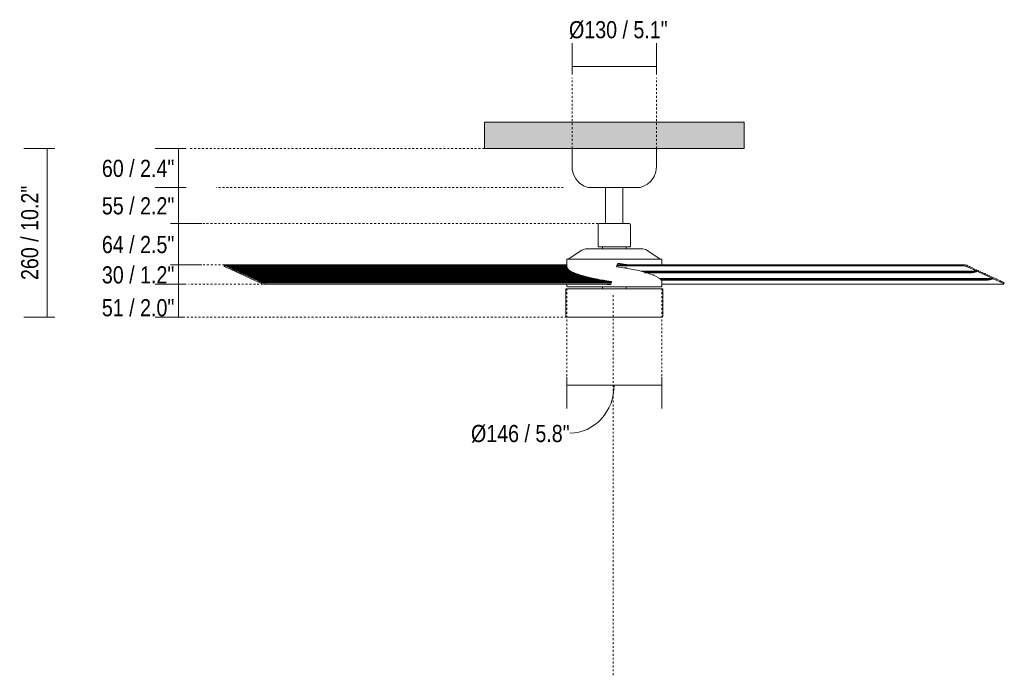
# Model space of a CAD drawing. Header units: millimetres. Extents: x 5679 to 10894, y -2018 to 7255.
# Tile 2 of 3: x 5679 to 7196, y 1189 to 2198. Entities that reach past the tile are written whole.
import ezdxf

# ---------------------------------------------------------------- set-up
doc = ezdxf.new("R2010")
doc.units = ezdxf.units.MM
doc.linetypes.add('Dash', pattern=[6, 3, -3])
for name, color, linetype, lineweight in [('0_87', 7, 'Continuous', 9), ('Aparatos eléctricos', 7, 'Continuous', 9), ('Cotas', 7, 'Continuous', 9), ('Cotas-12', 7, 'Continuous', 9), ('Techos', 7, 'Continuous', 9)]:
    doc.layers.add(name, color=color, linetype=linetype, lineweight=lineweight)
doc.layers.add('Lighthing Fixture Dim Grey Dash', color=7, linetype='Dash', lineweight=9, true_color=0xd2d2d2)
doc.styles.add('Arial Narrow', font='ARIALN.TTF', dxfattribs={"height": 26.4})
doc.dimstyles.new('FARO_-_2_2mm_Arial_Narrow_mm_Inch_Horiz', dxfattribs={"dimscale": 304.8, "dimtxt": 27.018578, "dimasz": 0, "dimexe": 0.11811, "dimexo": 0.0625, "dimgap": 0.019685, "dimtad": 3, "dimtih": 1, "dimtoh": 1, "dimdec": 0, "dimzin": 0, "dimdsep": 46, "dimtxsty": 'Arial Narrow', "dimblk1": 'NONE', "dimblk2": 'NONE', "dimsah": 1, "dimcen": 0.09, "dimadec": 0, "dimazin": 0, "dimtfac": 1, "dimtdec": 4, "dimtix": 1, "dimtmove": 0, "dimatfit": 3, "dimfxl": 0.03937, "dimfxlon": 1, "dimtvp": 1, "dimtolj": 1, "dimtzin": 0, "dimarcsym": 2})
doc.dimstyles.new('FARO_-_2_2mm_Arial_Narrow_mm_Inch_Horiz_1', dxfattribs={"dimscale": 304.8, "dimtxt": 27.018578, "dimasz": 0, "dimexe": 0.11811, "dimexo": 0.0625, "dimgap": 0.019685, "dimtad": 3, "dimtih": 1, "dimtoh": 1, "dimdec": 0, "dimzin": 0, "dimdsep": 46, "dimtxsty": 'Arial Narrow', "dimblk1": 'NONE', "dimblk2": 'NONE', "dimsah": 1, "dimcen": 0.09, "dimadec": 0, "dimazin": 0, "dimtfac": 1, "dimtdec": 4, "dimtix": 1, "dimtmove": 2, "dimatfit": 3, "dimfxl": 0.03937, "dimfxlon": 1, "dimtvp": 1, "dimtolj": 1, "dimtzin": 0, "dimarcsym": 2})
doc.dimstyles.new('FARO_-_2_2mm_Arial_Narrow_mm_Inch_Left', dxfattribs={"dimscale": 304.8, "dimtxt": 27.018578, "dimasz": 0, "dimexe": 0.11811, "dimexo": 0.0625, "dimgap": 0.019685, "dimtad": 1, "dimdec": 0, "dimzin": 0, "dimdsep": 46, "dimtxsty": 'Arial Narrow', "dimblk1": 'NONE', "dimblk2": 'NONE', "dimsah": 1, "dimcen": 0.09, "dimadec": 0, "dimazin": 0, "dimtfac": 1, "dimtdec": 4, "dimtix": 1, "dimtmove": 2, "dimatfit": 3, "dimfxl": 0.03937, "dimfxlon": 1, "dimtvp": 1, "dimtolj": 1, "dimtzin": 0, "dimarcsym": 2})
doc.dimstyles.new('FARO_-_2_2mm_Arial_Narrow_mm_Inch_Right', dxfattribs={"dimscale": 304.8, "dimtxt": 27.018578, "dimasz": 0, "dimexe": 0.11811, "dimexo": 0.0625, "dimgap": 0.019685, "dimtad": 1, "dimdec": 0, "dimzin": 0, "dimdsep": 46, "dimtxsty": 'Arial Narrow', "dimblk1": 'NONE', "dimblk2": 'NONE', "dimsah": 1, "dimcen": 0.09, "dimadec": 0, "dimazin": 0, "dimtfac": 1, "dimtdec": 4, "dimtix": 1, "dimtmove": 1, "dimatfit": 3, "dimfxl": 0.03937, "dimfxlon": 1, "dimtvp": 1, "dimtolj": 1, "dimtzin": 0, "dimarcsym": 2})
doc.dimstyles.new('FARO_-_2_2mm_Arial_Narrow_mm_Inch_Right_1', dxfattribs={"dimscale": 304.8, "dimtxt": 27.018578, "dimasz": 0, "dimexe": 0.11811, "dimexo": 0.0625, "dimgap": 0.019685, "dimtad": 1, "dimdec": 0, "dimzin": 0, "dimdsep": 46, "dimtxsty": 'Arial Narrow', "dimblk1": 'NONE', "dimblk2": 'NONE', "dimsah": 1, "dimcen": 0.09, "dimadec": 0, "dimazin": 0, "dimtfac": 1, "dimtdec": 4, "dimtix": 1, "dimtmove": 0, "dimatfit": 3, "dimfxl": 0.03937, "dimfxlon": 1, "dimtvp": 1, "dimtolj": 1, "dimtzin": 0, "dimarcsym": 2})

# ---------------------------------------------------------------- blocks, each defined once
blk = doc.blocks.new('34290-1TW - 34290-1TW CRUISER L LED White fan with DC motor-582672-Alzado_PDF')
at = {"layer": '0_87'}
for p, q in [((5994.4, 1820.6), (5994.2, 1818.9)), ((5994.9, 1820.3), (5994.7, 1818.4)), ((5995.5, 1820.1), (5994.9, 1820.3)), ((5996.3, 1819.3), (5995.5, 1820.1)), ((5995.5, 1820.1), (6521.9, 1820.1)), ((6521.9, 1820.8), (5996.4, 1820.8)), ((6599.5, 1820.8), (7132.6, 1820.8)), ((7132.6, 1820.8), (7132.5, 1819.3)), ((7138.1, 1820.3), (7137.9, 1818.4)), ((7138.6, 1820.1), (7138.1, 1820.3)), ((7139.4, 1819.3), (7138.6, 1820.1)), ((5994.7, 1818.4), (6010.6, 1811.1)), ((5998.9, 1818.5), (5996.3, 1819.3)), ((6521.9, 1819.3), (5996.3, 1819.3)), ((5999.7, 1817.7), (5998.9, 1818.5)), ((6521.9, 1818.5), (5998.9, 1818.5)), ((6002.4, 1817), (5999.7, 1817.7)), ((6521.9, 1817.7), (5999.7, 1817.7)), ((6003.1, 1816.1), (6002.4, 1817)), ((6522.1, 1817), (6002.4, 1817)), ((6005.8, 1815.4), (6003.1, 1816.1)), ((6522.5, 1816.1), (6003.1, 1816.1)), ((6006.6, 1814.5), (6005.8, 1815.4)), ((6522.8, 1815.4), (6005.8, 1815.4)), ((6009.2, 1813.8), (6006.6, 1814.5)), ((6523.7, 1814.5), (6006.6, 1814.5)), ((6010, 1812.9), (6009.2, 1813.8)), ((6524.4, 1813.8), (6009.2, 1813.8)), ((6012.7, 1812.2), (6010, 1812.9)), ((6525.5, 1812.9), (6010, 1812.9)), ((6010.6, 1811.1), (6011.5, 1810.7)), ((6011.5, 1810.7), (6034.9, 1799.9)), ((6013.4, 1811.3), (6012.7, 1812.2)), ((6526.6, 1812.2), (6012.7, 1812.2)), ((6016.1, 1810.6), (6013.4, 1811.3)), ((6527.9, 1811.3), (6013.4, 1811.3)), ((6016.9, 1809.8), (6016.1, 1810.6)), ((6529.3, 1810.6), (6016.1, 1810.6)), ((6019.5, 1809), (6016.9, 1809.8)), ((6531, 1809.8), (6016.9, 1809.8)), ((6020.3, 1808.2), (6019.5, 1809)), ((6532.6, 1809), (6019.5, 1809)), ((6023, 1807.4), (6020.3, 1808.2)), ((6534.6, 1808.2), (6020.3, 1808.2)), ((6023.8, 1806.6), (6023, 1807.4)), ((6534.5, 1807.4), (6023, 1807.4)), ((6026.4, 1805.8), (6023.8, 1806.6)), ((6535.1, 1806.6), (6023.8, 1806.6)), ((6027.2, 1805), (6026.4, 1805.8)), ((6540.9, 1805.8), (6026.4, 1805.8)), ((6029.9, 1804.3), (6027.2, 1805)), ((6543.3, 1805), (6027.2, 1805)), ((6535.7, 1807.7), (6534.7, 1807.6)), ((6535.9, 1807.7), (6535.7, 1807.7)), ((6539.3, 1806.4), (6538.3, 1806.3)), ((6598.8, 1819.3), (7132.5, 1819.3)), ((6636, 1811.1), (7153.7, 1811.1)), ((7148.7, 1809.7), (6641.6, 1809.7)), ((6641.8, 1808.4), (7146, 1808.4)), ((7137.9, 1818.4), (7153.7, 1811.1)), ((7142.1, 1818.5), (7139.4, 1819.3)), ((7142.8, 1817.7), (7142.1, 1818.5)), ((7145.5, 1817), (7142.8, 1817.7)), ((7146.3, 1816.1), (7145.5, 1817)), ((7148.9, 1815.4), (7146.3, 1816.1)), ((7148.7, 1809.7), (7153.7, 1811.1)), ((7149.7, 1814.5), (7148.9, 1815.4)), ((7152.4, 1813.8), (7149.7, 1814.5)), ((7149.7, 1809.2), (7154.7, 1810.7)), ((7153.1, 1812.9), (7152.4, 1813.8)), ((7155.8, 1812.2), (7153.1, 1812.9)), ((7153.7, 1811.1), (7154.7, 1810.7)), ((7154.7, 1810.7), (7178.1, 1799.9)), ((7156.6, 1811.3), (7155.8, 1812.2)), ((7159.2, 1810.6), (7156.6, 1811.3)), ((7160, 1809.8), (7159.2, 1810.6)), ((7162.7, 1809), (7160, 1809.8)), ((7163.5, 1808.2), (7162.7, 1809)), ((7166.1, 1807.4), (7163.5, 1808.2)), ((7166.9, 1806.6), (7166.1, 1807.4)), ((7169.6, 1805.8), (7166.9, 1806.6)), ((7170.3, 1805), (7169.6, 1805.8)), ((7173, 1804.3), (7170.3, 1805)), ((6030.6, 1803.4), (6029.9, 1804.3)), ((6545.9, 1804.3), (6029.9, 1804.3)), ((6033.3, 1802.7), (6030.6, 1803.4)), ((6548.8, 1803.4), (6030.6, 1803.4)), ((6034.1, 1801.8), (6033.3, 1802.7)), ((6551.6, 1802.7), (6033.3, 1802.7)), ((6036.7, 1801.1), (6034.1, 1801.8)), ((6554.9, 1801.8), (6034.1, 1801.8)), ((6034.9, 1799.9), (6035.9, 1799.4)), ((6035.9, 1799.4), (6051.7, 1792.1)), ((6037.5, 1800.2), (6036.7, 1801.1)), ((6558, 1801.1), (6036.7, 1801.1)), ((6040.2, 1799.5), (6037.5, 1800.2)), ((6561.8, 1800.2), (6037.5, 1800.2)), ((6040.9, 1798.7), (6040.2, 1799.5)), ((6564.9, 1799.5), (6040.2, 1799.5)), ((6043.6, 1797.9), (6040.9, 1798.7)), ((6569.6, 1798.7), (6040.9, 1798.7)), ((6044.4, 1797.1), (6043.6, 1797.9)), ((6043.6, 1797.9), (6573.3, 1797.9)), ((6578.6, 1797.1), (6044.4, 1797.1)), ((6044.4, 1797.1), (6047, 1796.3)), ((6575.6, 1796.3), (6047, 1796.3)), ((6047, 1796.3), (6047.8, 1795.5)), ((6578, 1795.5), (6047.8, 1795.5)), ((6047.8, 1795.5), (6050.5, 1794.7)), ((6050.5, 1794.7), (6590.7, 1794.7)), ((6051.2, 1793.9), (6050.5, 1794.7)), ((6051.9, 1793.7), (6051.2, 1793.9)), ((6590.4, 1793.9), (6051.2, 1793.9)), ((6051.7, 1792.1), (6051.9, 1793.7)), ((6057.1, 1791.2), (6057.4, 1793.2)), ((6590.5, 1791.2), (6057.1, 1791.2)), ((6057.4, 1793.2), (6591.2, 1793.2)), ((6589.4, 1795.5), (6578.9, 1795.5)), ((6583.3, 1796.3), (6579.8, 1796.3)), ((6665.2, 1799.9), (7178.1, 1799.9)), ((7173, 1798.4), (6666.7, 1798.4)), ((6666.8, 1797.2), (7170.4, 1797.2)), ((6668.3, 1791.2), (7193.4, 1791.2)), ((7173.8, 1803.4), (7173, 1804.3)), ((7173, 1798.4), (7178.1, 1799.9)), ((7176.4, 1802.7), (7173.8, 1803.4)), ((7174, 1798), (7179, 1799.4)), ((7177.2, 1801.8), (7176.4, 1802.7)), ((7179.9, 1801.1), (7177.2, 1801.8)), ((7178.1, 1799.9), (7179, 1799.4)), ((7179, 1799.4), (7194.9, 1792.1)), ((7180.6, 1800.2), (7179.9, 1801.1)), ((7183.3, 1799.5), (7180.6, 1800.2)), ((7184.1, 1798.7), (7183.3, 1799.5)), ((7186.7, 1797.9), (7184.1, 1798.7)), ((7187.5, 1797.1), (7186.7, 1797.9)), ((7187.5, 1797.1), (7190.2, 1796.3)), ((7190.2, 1796.3), (7190.9, 1795.5)), ((7190.9, 1795.5), (7193.6, 1794.7)), ((7194.4, 1793.9), (7193.6, 1794.7)), ((7195.1, 1793.7), (7194.4, 1793.9)), ((7194.9, 1792.1), (7195.1, 1793.7)), ((7195.4, 1793.3), (7195.1, 1793.7)), ((7195.4, 1791.6), (7195.6, 1793.4))]:
    blk.add_line(p, q, dxfattribs=at)
at = {"layer": '0_87', "flags": 128}
for points in [[(5994.9, 1820.3), (5994.6, 1820.7), (5996.4, 1820.8)], [(7138.1, 1820.3), (7135.7, 1820.7), (7132.6, 1820.8)], [(6534.5, 1807.4), (6534.7, 1807), (6535.1, 1806.6)], [(6538.3, 1806.3), (6536.6, 1806.4), (6535.1, 1806.6)], [(7149.7, 1809.2), (7145.8, 1808.5), (7148.7, 1809.7)], [(6057.4, 1793.2), (6054.3, 1793.3), (6051.9, 1793.7)], [(6576, 1796.8), (6574.7, 1796.7), (6575.6, 1796.3)], [(6575.6, 1796.3), (6576.7, 1795.8), (6578, 1795.5)], [(6579.8, 1796.3), (6578.3, 1796.7), (6576, 1796.8)], [(6578.5, 1795.5), (6578.3, 1795.5), (6578, 1795.5)], [(6578.9, 1795.5), (6578.7, 1795.5), (6578.5, 1795.5)], [(6578.9, 1795.5), (6579.7, 1795.8), (6579.8, 1796.3)], [(7174, 1798), (7170.2, 1797.2), (7173, 1798.4)]]:
    blk.add_lwpolyline(points, dxfattribs=at)
at = {"layer": '0_87'}
for centre, major_axis, start_param, end_param in [((5998.2, 1818.4), (-3.97, 0.46), 6.032701, 6.818099), ((6612.6, 1815.9), (-2.58, 0.3), 5.247303, 6.032701), ((6612.6, 1815.9), (-2.58, 0.3), 2.891108, 5.247303), ((6652.8, 1805.3), (-2.58, 0.3), 3.316968, 4.082429), ((7134.4, 1818.4), (-3.97, 0.46), 3.676507, 5.247303), ((6055.2, 1792.1), (-3.97, 0.46), 0.534914, 2.10571), ((6594.8, 1805.3), (-55.6, 6.4), 1.288429, 1.292397), ((7191.4, 1792.1), (-3.97, 0.46), 2.10571, 3.676507)]:
    blk.add_ellipse(centre, major_axis=major_axis, ratio=0.194813, start_param=start_param, end_param=end_param, dxfattribs=at)
at = {"layer": 'Aparatos eléctricos'}
for p, q in [((6530.1, 2000), (6530.1, 1972.1)), ((6660.1, 1972.1), (6660.1, 2000)), ((6555.1, 1940), (6595.1, 1940)), ((6581.8, 1940), (6581.8, 1884.6)), ((6595.1, 1940), (6635.1, 1940)), ((6608.3, 1884.6), (6608.3, 1940)), ((6570.1, 1882.6), (6570.1, 1848.6)), ((6572.5, 1884.6), (6595.1, 1884.6)), ((6595.1, 1884.6), (6617.7, 1884.6)), ((6620.1, 1848.6), (6620.1, 1882.6)), ((6544.9, 1843.5), (6524.3, 1829.7)), ((6551.3, 1845.5), (6595.1, 1845.5)), ((6570.1, 1848.6), (6595.1, 1848.6)), ((6577, 1848.6), (6577, 1845.5)), ((6595.1, 1848.6), (6620.1, 1848.6)), ((6595.1, 1845.5), (6638.2, 1845.5)), ((6613.2, 1845.5), (6613.2, 1848.6)), ((6638.4, 1845.5), (6638.9, 1845.5)), ((6665.8, 1829.7), (6645.3, 1843.5)), ((6521.8, 1829.7), (6521.8, 1817.9)), ((6521.8, 1829.7), (6595.1, 1829.7)), ((6595.1, 1829.7), (6668.3, 1829.7)), ((6614.3, 1820.8), (6600.3, 1822.9)), ((6600.5, 1823.4), (6617.1, 1820.8)), ((6668.3, 1820.8), (6668.3, 1829.7)), ((6521.8, 1791.2), (6521.8, 1788.4)), ((6588.7, 1789.9), (6579.6, 1791.2)), ((6582.6, 1791.2), (6588.9, 1790.3)), ((6589.3, 1791.2), (6588.7, 1789.9)), ((6590.9, 1795.3), (6590.1, 1793.2)), ((6668.3, 1788.4), (6668.3, 1795.3)), ((6520.5, 1783.9), (6520.5, 1741.4)), ((6520.5, 1783.9), (6595.1, 1783.9)), ((6525.8, 1786.9), (6524.5, 1786.9)), ((6530, 1786.9), (6526.3, 1786.9)), ((6535.1, 1786.9), (6530.7, 1786.9)), ((6542, 1786.9), (6536.5, 1786.9)), ((6571, 1786.9), (6562.8, 1786.9)), ((6576.9, 1786.9), (6573, 1786.9)), ((6576.9, 1786.9), (6576.9, 1783.9)), ((6595.1, 1783.9), (6669.7, 1783.9)), ((6613.2, 1783.9), (6613.2, 1786.9)), ((6634, 1786.9), (6626.6, 1786.9)), ((6657.8, 1786.9), (6652.9, 1786.9)), ((6662.3, 1786.9), (6659.1, 1786.9)), ((6665.5, 1786.9), (6663.2, 1786.9)), ((6666.8, 1786.9), (6666, 1786.9)), ((6669.7, 1741.4), (6669.7, 1783.9))]:
    blk.add_line(p, q, dxfattribs=at)
at = {"layer": 'Aparatos eléctricos', "flags": 128}
for points in [[(6555.1, 1940), (6547.7, 1942.8), (6541.2, 1947.3), (6536, 1953.3), (6532.3, 1960.2), (6530.4, 1967.9), (6530.1, 1972.1)], [(6660.1, 1972.1), (6659.1, 1964.3), (6656.4, 1956.9), (6651.9, 1950.3), (6646.1, 1945.1), (6639.1, 1941.3), (6635.1, 1940)], [(6570.1, 1882.6), (6571, 1884.2), (6572.2, 1884.6)], [(6595.1, 1884.6), (6588.6, 1884.6), (6582.6, 1884.6), (6577.7, 1884.6), (6574.2, 1884.6), (6572.4, 1884.6), (6572.2, 1884.6)], [(6572.2, 1884.6), (6573.1, 1884.6), (6575.8, 1884.6), (6580.2, 1884.6), (6581.8, 1884.6)], [(6618, 1884.6), (6617.1, 1884.6), (6614.3, 1884.6), (6610, 1884.6), (6604.5, 1884.6), (6598.2, 1884.6), (6595.1, 1884.6)], [(6608.3, 1884.6), (6612.5, 1884.6), (6616, 1884.6), (6617.8, 1884.6), (6618, 1884.6)], [(6618, 1884.6), (6619.7, 1883.7), (6620.1, 1882.6)], [(6544.9, 1843.5), (6549.3, 1845.3), (6551.3, 1845.5)], [(6638.9, 1845.5), (6643.5, 1844.4), (6645.3, 1843.5)], [(6598.3, 1818), (6599.4, 1820.7), (6600.5, 1823.4)], [(6521.9, 1818.1), (6521.9, 1817.2), (6524.8, 1813.4), (6532, 1809.3), (6542.9, 1805.2), (6557, 1801.3), (6573.3, 1797.9), (6590.9, 1795.3)], [(6641.6, 1809.6), (6632.4, 1812), (6616, 1815.4), (6598.3, 1818)], [(6666.8, 1798.4), (6665.1, 1800), (6657.7, 1804.1), (6646.6, 1808.2), (6645.8, 1808.4)], [(6668.3, 1794.8), (6668.2, 1796.1), (6667.8, 1797.2)], [(6523.3, 1786.9), (6522.1, 1787.6), (6521.8, 1788.4)], [(6524.1, 1786.9), (6523.8, 1786.9), (6523.3, 1786.9)], [(6523.3, 1786.9), (6524.3, 1786.9), (6527.1, 1786.9), (6531.7, 1786.9), (6538, 1786.9), (6545.7, 1786.9), (6554.8, 1786.9), (6564.9, 1786.9), (6575.9, 1786.9), (6587.3, 1786.9), (6595.1, 1786.9)], [(6561, 1786.9), (6551.7, 1786.9), (6543.7, 1786.9)], [(6595.1, 1786.9), (6606.7, 1786.9), (6618, 1786.9), (6628.7, 1786.9), (6638.5, 1786.9), (6647.2, 1786.9), (6654.4, 1786.9), (6660.2, 1786.9), (6664.2, 1786.9), (6666.4, 1786.9), (6666.8, 1786.9)], [(6624.3, 1786.9), (6614.3, 1786.9), (6613.2, 1786.9)], [(6651.9, 1786.9), (6644.4, 1786.9), (6636.2, 1786.9)], [(6668.3, 1788.4), (6667.6, 1787.1), (6666.8, 1786.9)], [(6521.5, 1740.4), (6520.7, 1740.8), (6520.5, 1741.4)], [(6523.5, 1740.4), (6522.1, 1740.4), (6521.5, 1740.4)], [(6521.5, 1740.4), (6522.4, 1740.4), (6525.3, 1740.4), (6529.9, 1740.4), (6536.1, 1740.4), (6543.9, 1740.4), (6553, 1740.4), (6563.2, 1740.4), (6574.2, 1740.4), (6585.7, 1740.4), (6595.1, 1740.4)], [(6595.1, 1740.4), (6606.8, 1740.4), (6618.3, 1740.4), (6629.1, 1740.4), (6639.1, 1740.4), (6648, 1740.4), (6655.5, 1740.4), (6661.4, 1740.4), (6665.6, 1740.4), (6668.1, 1740.4), (6668.7, 1740.4)], [(6668.7, 1740.4), (6667.7, 1740.4), (6666.7, 1740.4)], [(6669.7, 1741.4), (6669.2, 1740.5), (6668.7, 1740.4)]]:
    blk.add_lwpolyline(points, dxfattribs=at)
blk = doc.blocks.new('DIMBLOCK1-Alzado_PDF')
at = {"layer": 'Cotas-12', "color": 251, "true_color": 0x5b5b5b}
for p, q in [((6530.1, 2126.1), (6530.1, 2162.1)), ((6660.1, 2126.1), (6660.1, 2162.1)), ((6530.1, 2126.1), (6660.1, 2126.1)), ((6530.1, 2126.1), (6530.1, 2114.1)), ((6660.1, 2126.1), (6660.1, 2114.1))]:
    blk.add_line(p, q, dxfattribs=at)
at = {"layer": 'Cotas-12', "color": 0, "insert": (6525.4, 2196.2), "char_height": 26.4, "width": 182.697, "attachment_point": 1, "line_spacing_factor": 0.974696, "style": 'Arial Narrow'}
blk.add_mtext('Ø130 / 5.1"', dxfattribs=at)
blk = doc.blocks.new('_None')
blk = doc.blocks.new('DIMBLOCK2-Alzado_PDF')
at = {"layer": 'Cotas-12', "color": 251, "true_color": 0x5b5b5b}
for p, q in [((5923.7, 2000), (5887.7, 2000)), ((5923.7, 2000), (5923.7, 1940)), ((5923.7, 2000), (5935.7, 2000)), ((5923.7, 1940), (5887.7, 1940)), ((5923.7, 1940), (5935.7, 1940))]:
    blk.add_line(p, q, dxfattribs=at)
at = {"layer": 'Cotas-12', "color": 0, "insert": (5805.8, 1982.7), "char_height": 26.4, "width": 134.321, "attachment_point": 1, "line_spacing_factor": 0.974696, "style": 'Arial Narrow'}
blk.add_mtext('60 / 2.4"', dxfattribs=at)
blk = doc.blocks.new('DIMBLOCK3-Alzado_PDF')
at = {"layer": 'Cotas-12', "color": 251, "true_color": 0x5b5b5b}
for p, q in [((5923.7, 1940), (5887.7, 1940)), ((5923.7, 1940), (5923.7, 1884.6)), ((5923.7, 1940), (5935.7, 1940)), ((5923.7, 1884.6), (5911.7, 1884.6)), ((5923.7, 1884.6), (5959.7, 1884.6))]:
    blk.add_line(p, q, dxfattribs=at)
at = {"layer": 'Cotas-12', "color": 0, "insert": (5805.8, 1925), "char_height": 26.4, "width": 134.321, "attachment_point": 1, "line_spacing_factor": 0.974696, "style": 'Arial Narrow'}
blk.add_mtext('55 / 2.2"', dxfattribs=at)
blk = doc.blocks.new('DIMBLOCK4-Alzado_PDF')
at = {"layer": 'Cotas-12', "color": 251, "true_color": 0x5b5b5b}
for p, q in [((5923.7, 1884.6), (5911.7, 1884.6)), ((5923.7, 1884.6), (5923.7, 1820.9)), ((5923.7, 1884.6), (5959.7, 1884.6)), ((5923.7, 1820.9), (5911.7, 1820.9)), ((5923.7, 1820.9), (5959.7, 1820.9))]:
    blk.add_line(p, q, dxfattribs=at)
at = {"layer": 'Cotas-12', "color": 0, "insert": (5805.8, 1865.4), "char_height": 26.4, "width": 134.321, "attachment_point": 1, "line_spacing_factor": 0.974696, "style": 'Arial Narrow'}
blk.add_mtext('64 / 2.5"', dxfattribs=at)
blk = doc.blocks.new('DIMBLOCK5-Alzado_PDF')
at = {"layer": 'Cotas-12', "color": 251, "true_color": 0x5b5b5b}
for p, q in [((5923.7, 1820.9), (5911.7, 1820.9)), ((5923.7, 1820.9), (5923.7, 1791.2)), ((5923.7, 1820.9), (5959.7, 1820.9)), ((5923.7, 1791.2), (5887.7, 1791.2)), ((5923.7, 1791.2), (5935.7, 1791.2))]:
    blk.add_line(p, q, dxfattribs=at)
at = {"layer": 'Cotas-12', "color": 0, "insert": (5805.8, 1818.7), "char_height": 26.4, "width": 134.321, "attachment_point": 1, "line_spacing_factor": 0.974696, "style": 'Arial Narrow'}
blk.add_mtext('30 / 1.2"', dxfattribs=at)
blk = doc.blocks.new('DIMBLOCK6-Alzado_PDF')
at = {"layer": 'Cotas-12', "color": 251, "true_color": 0x5b5b5b}
for p, q in [((6521.8, 1635.8), (6521.8, 1647.8)), ((6668.3, 1635.8), (6668.3, 1647.8)), ((6521.8, 1635.8), (6668.3, 1635.8)), ((6521.8, 1635.8), (6521.8, 1599.8)), ((6668.3, 1635.8), (6668.3, 1599.8))]:
    blk.add_line(p, q, dxfattribs=at)
blk.add_ellipse((6526.6, 1635.8), major_axis=(0, 74), ratio=0.924769, start_param=3.141593, end_param=4.712389, dxfattribs=at)
at = {"layer": 'Cotas-12', "color": 0, "insert": (6374.4, 1574.4), "char_height": 26.4, "width": 182.697, "attachment_point": 1, "line_spacing_factor": 0.974696, "style": 'Arial Narrow'}
blk.add_mtext('Ø146 / 5.8"', dxfattribs=at)
blk = doc.blocks.new('DIMBLOCK7-Alzado_PDF')
at = {"layer": 'Cotas-12', "color": 251, "true_color": 0x5b5b5b}
for p, q in [((5923.7, 1791.2), (5887.7, 1791.2)), ((5923.7, 1791.2), (5923.7, 1740.4)), ((5923.7, 1791.2), (5935.7, 1791.2)), ((5923.7, 1740.4), (5887.7, 1740.4)), ((5923.7, 1740.4), (5931.1, 1740.4))]:
    blk.add_line(p, q, dxfattribs=at)
at = {"layer": 'Cotas-12', "color": 0, "insert": (5805.8, 1768.1), "char_height": 26.4, "width": 134.321, "attachment_point": 1, "line_spacing_factor": 0.974696, "style": 'Arial Narrow'}
blk.add_mtext('51 / 2.0"', dxfattribs=at)
blk = doc.blocks.new('DIMBLOCK8-Alzado_PDF')
at = {"layer": 'Cotas-12', "color": 251, "true_color": 0x5b5b5b}
for p, q in [((5721.5, 2000), (5685.5, 2000)), ((5721.5, 2000), (5721.5, 1740.4)), ((5721.5, 2000), (5733.5, 2000)), ((5721.5, 1740.4), (5685.5, 1740.4)), ((5721.5, 1740.4), (5733.5, 1740.4))]:
    blk.add_line(p, q, dxfattribs=at)
at = {"layer": 'Cotas-12', "color": 0, "insert": (5681.4, 1797.5), "char_height": 26.4, "width": 174.463, "attachment_point": 1, "rotation": 90, "line_spacing_factor": 0.974696, "style": 'Arial Narrow'}
blk.add_mtext('260 / 10.2"', dxfattribs=at)

msp = doc.modelspace()

# ---------------------------------------------------------------- hatches: boundary and pattern name
at = {"layer": 'Techos', "true_color": 0xe8e8e8}
msp.add_hatch(color=254, dxfattribs=at).paths.add_polyline_path([(6611.2, 2000), (6795, 2000), (6795, 2040.5), (6395, 2040.5), (6395, 2000), (6584, 2000)])

# ---------------------------------------------------------------- linework, layer by layer
at = {"layer": 'Lighthing Fixture Dim Grey Dash'}
for p, q in [((6530.1, 2000), (6530.1, 2109)), ((6660.1, 2000), (6660.1, 2109)), ((6395, 2000), (5939.2, 2000)), ((6516.6, 1940), (5981.6, 1940)), ((6570.2, 1884.6), (5920.9, 1884.6)), ((6108.6, 1820.9), (5918.6, 1820.9)), ((6534.2, 1791.2), (5939.2, 1791.2)), ((6521.8, 1790.6), (6521.8, 1645.6)), ((6668.3, 1790.6), (6668.3, 1645.6)), ((6593.5, 1774), (6593.5, 1188.9)), ((6521.8, 1740.4), (5923.5, 1740.4))]:
    msp.add_line(p, q, dxfattribs=at)
at = {"layer": 'Techos'}
for p, q in [((6395, 2040.5), (6795, 2040.5)), ((6395, 2000), (6395, 2040.5)), ((6795, 2040.5), (6795, 2000)), ((6795, 2000), (6395, 2000))]:
    msp.add_line(p, q, dxfattribs=at)

# ---------------------------------------------------------------- block references
at = {"layer": 'Aparatos eléctricos'}
msp.add_blockref('34290-1TW - 34290-1TW CRUISER L LED White fan with DC motor-582672-Alzado_PDF', (0, 0), dxfattribs=at)

# ---------------------------------------------------------------- dimensions: what is measured, and where the dimension line sits
at = {"layer": 'Cotas', "color": 251, "true_color": 0x5b5b5b}
for base, p1, p2, dimstyle, override, picture, middle in [((6660.1, 2126.1), (6530.1, 2114.1), (6660.1, 2114.1), 'FARO_-_2_2mm_Arial_Narrow_mm_Inch_Left', {"dimpost": '<>', "dimfxl": 130.02445}, 'DIMBLOCK1-Alzado_PDF', (6616.8, 2178.6)), ((6668.3289, 1635.7513), (6521.844, 1647.7513), (6668.3289, 1647.7513), 'FARO_-_2_2mm_Arial_Narrow_mm_Inch_Right', {"dimpost": '<>', "dimfxl": 146.484912}, 'DIMBLOCK6-Alzado_PDF', (6465.7089, 1556.7782))]:
    dim = msp.add_linear_dim(base=base, p1=p1, p2=p2, text='Ø<>', dimstyle=dimstyle, override=override, dxfattribs=at)
    dim.commit()
    dim.dimension.update_dxf_attribs({"geometry": picture, "text_midpoint": middle, "dimtype": 160})
for base, p1, p2, dimstyle, override, picture, middle in [((5721.5, 1740.4), (5733.5, 2000), (5733.5, 1740.4), 'FARO_-_2_2mm_Arial_Narrow_mm_Inch_Right_1', {"dimpost": '<>', "dimfxl": 259.625}, 'DIMBLOCK8-Alzado_PDF', (5698.4, 1870.2)), ((5923.7, 1940), (5935.7, 2000), (5935.7, 1940), 'FARO_-_2_2mm_Arial_Narrow_mm_Inch_Horiz', {"dimpost": '<>', "dimfxl": 60.009347}, 'DIMBLOCK2-Alzado_PDF', (5850.7, 1970)), ((5923.7, 1884.6), (5935.7, 1940), (5911.7, 1884.6), 'FARO_-_2_2mm_Arial_Narrow_mm_Inch_Horiz', {"dimpost": '<>', "dimfxl": 60.329369}, 'DIMBLOCK3-Alzado_PDF', (5850.8, 1912.3)), ((5923.7, 1820.9), (5911.7, 1884.6), (5911.7, 1820.9), 'FARO_-_2_2mm_Arial_Narrow_mm_Inch_Horiz', {"dimpost": '<>', "dimfxl": 63.781633}, 'DIMBLOCK4-Alzado_PDF', (5850.7, 1852.7)), ((5923.7, 1791.2), (5911.7, 1820.9), (5935.7, 1791.2), 'FARO_-_2_2mm_Arial_Narrow_mm_Inch_Horiz', {"dimpost": '<>', "dimfxl": 38.178068}, 'DIMBLOCK5-Alzado_PDF', (5850.8, 1806))]:
    dim = msp.add_linear_dim(base=base, p1=p1, p2=p2, angle=90, dimstyle=dimstyle, override=override, dxfattribs=at)
    dim.commit()
    dim.dimension.update_dxf_attribs({"geometry": picture, "text_midpoint": middle})
dim = msp.add_linear_dim(base=(5923.7, 1740.4), p1=(5935.7, 1791.2), p2=(5931.1, 1740.4), angle=90, dimstyle='FARO_-_2_2mm_Arial_Narrow_mm_Inch_Horiz_1', override={"dimtih": 1, "dimtoh": 1, "dimpost": '<>', "dimfxl": 50.99908}, dxfattribs=at)
dim.commit()
dim.dimension.update_dxf_attribs({"geometry": 'DIMBLOCK7-Alzado_PDF', "text_midpoint": (5872.9, 1750.5), "dimtype": 160})

doc.saveas('drawing.dxf')
